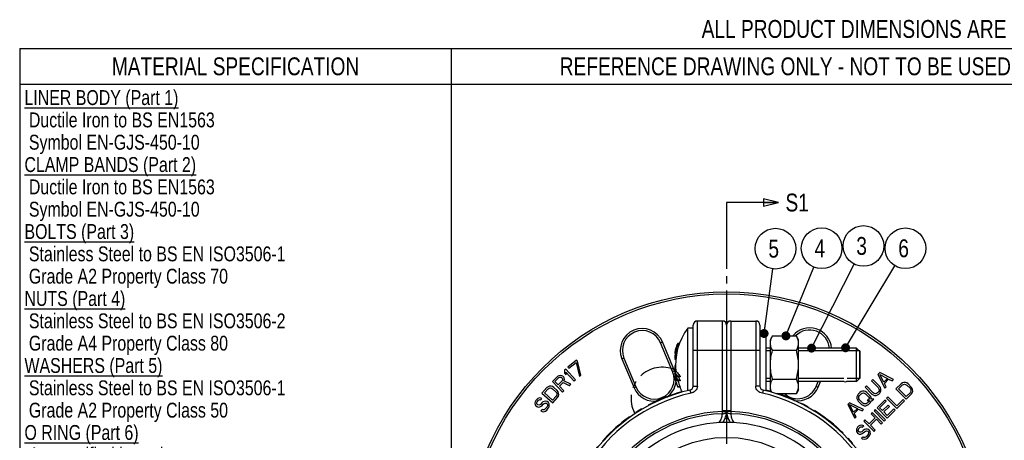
# Model space of a CAD drawing. Header units: millimetres. Extents: x 17 to 597, y 16 to 406.
# Tile 31 of 43: x 17 to 348, y 264 to 406. Entities that reach past the tile are written whole.
import ezdxf

# ---------------------------------------------------------------- set-up
doc = ezdxf.new("R2010")
doc.units = ezdxf.units.MM
doc.header["$LTSCALE"] = 32.67
doc.linetypes.add('CENTER', pattern=[0.6, 0.375, -0.075, 0.075, -0.075])
doc.layers.get('0').update_dxf_attribs({"linetype": 'CONTINUOUS'})
for name, color, linetype in [('02___PRT_ALL_AXES', 7, 'CONTINUOUS'), ('CHAMFERS', 7, 'CONTINUOUS'), ('CURVES', 7, 'CONTINUOUS'), ('DEFAULT_1', 7, 'CENTER'), ('ROUNDS', 7, 'CONTINUOUS')]:
    doc.layers.add(name, color=color, linetype=linetype)
doc.styles.get("Standard").update_dxf_attribs({"font": 'txt', "width": 0.8})
doc.dimstyles.get("Standard").update_dxf_attribs({"dimtxt": 6, "dimasz": 3, "dimexe": 2, "dimexo": 2, "dimtad": 1, "dimzin": 0, "dimdsep": 46, "dimtxsty": 'Standard', "dimblk": 'CLOSED', "dimblk1": 'CLOSED', "dimblk2": 'CLOSED', "dimcen": 0.09, "dimazin": 0, "dimtol": 1, "dimtp": 0.025, "dimtm": 0.025, "dimtfac": 1, "dimtofl": 0, "dimtmove": 0, "dimatfit": 3, "dimldrblk": 'CLOSED', "dimfxl": 1, "dimtolj": 1, "dimtzin": 0, "dimarcsym": 0})

# ---------------------------------------------------------------- blocks, each defined once
blk = doc.blocks.new('_CLOSED')
at = {"color": 0, "linetype": 'ByBlock'}
for p, q in [((0, 0), (-1, 0.25)), ((-1, 0.25), (-1, -0.25)), ((-1, -0.25), (0, 0)), ((-1, 0), (0, 0))]:
    blk.add_line(p, q, dxfattribs=at)
blk = doc.blocks.new('XSEC_CLOSED')
at = {"color": 0, "linetype": 'ByBlock'}
for p, q in [((0, 0), (-1, 0.25)), ((-1, 0.25), (-1, -0.25)), ((-1, -0.25), (0, 0)), ((-1, 0), (0, 0))]:
    blk.add_line(p, q, dxfattribs=at)
blk = doc.blocks.new('*T19')
at = {"color": 2, "linetype": 'Continuous'}
for p, q in [((0, 0), (145, 0)), ((0, 0), (0, -199)), ((145, 0), (145, -199)), ((0, -12), (145, -12)), ((0, -162), (145, -162)), ((0, -174), (145, -174)), ((0, -199), (145, -199))]:
    blk.add_line(p, q, dxfattribs=at)
at = {"color": 2, "linetype": 'Continuous', "line_spacing_factor": 0.9}
for s, insert, char_height, width, attachment_point in [('MATERIAL SPECIFICATION', (72.5, -3), 6, 211.2, 2), ('\\LLINER BODY (Part 1)\\P\\l Ductile Iron to BS EN1563\\P Symbol EN-GJS-450-10\\P\\LCLAMP BANDS (Part 2)\\P\\l Ductile Iron to BS EN1563\\P Symbol EN-GJS-450-10\\P\\LBOLTS (Part 3)\\P\\l Stainless Steel to BS EN ISO3506-1\\P Grade A2 Property Class 70\\P\\LNUTS (Part 4)\\P\\l Stainless Steel to BS EN ISO3506-2\\P Grade A4 Property Class 80\\P\\LWASHERS (Part 5)\\P\\l Stainless Steel to BS EN ISO3506-1\\P Grade A2 Property Class 50\\P\\LO RING (Part 6)\\P\\l As specified by order\\P ', (1.6, -14), 5, 280, 1), ('NOTES', (72.5, -165), 6, 48, 2), ('Bolt Torque = 200-210Nm', (1.6, -176), 5, 184, 1)]:
    blk.add_mtext(s, dxfattribs=dict(at, insert=insert, char_height=char_height, width=width, attachment_point=attachment_point))
blk = doc.blocks.new('*T22')
at = {"color": 2, "linetype": 'Continuous'}
for p, q in [((0, 0), (320, 0)), ((0, 0), (0, -12)), ((320, 0), (320, -12)), ((0, -12), (320, -12))]:
    blk.add_line(p, q, dxfattribs=at)
at = {"color": 2, "linetype": 'Continuous', "insert": (160, -3), "char_height": 6, "width": 614.4, "attachment_point": 2, "line_spacing_factor": 0.9}
blk.add_mtext('REFERENCE DRAWING ONLY - NOT TO BE USED FOR INSPECTION PURPOSES.', dxfattribs=at)
blk = doc.blocks.new('BALLOON_BL5', base_point=(271.11, 328.65))
at = {"color": 2, "linetype": 'Continuous'}
blk.add_circle((271.11, 328.65), 6.84, dxfattribs=at)
at = {"color": 2, "linetype": 'Continuous', "insert": (268.71, 331.65), "char_height": 6, "width": 4.8, "attachment_point": 1, "line_spacing_factor": 0.9}
blk.add_mtext('5', dxfattribs=at)
blk = doc.blocks.new('BALLOON_BL6', base_point=(286.59, 328.78))
at = {"color": 2, "linetype": 'Continuous'}
blk.add_circle((286.59, 328.78), 6.84, dxfattribs=at)
at = {"color": 2, "linetype": 'Continuous', "insert": (284.19, 331.78), "char_height": 6, "width": 4.8, "attachment_point": 1, "line_spacing_factor": 0.9}
blk.add_mtext('4', dxfattribs=at)
blk = doc.blocks.new('BALLOON_BL7', base_point=(300.64, 329.56))
at = {"color": 2, "linetype": 'Continuous'}
blk.add_circle((300.64, 329.56), 6.84, dxfattribs=at)
at = {"color": 2, "linetype": 'Continuous', "insert": (298.24, 332.56), "char_height": 6, "width": 4.8, "attachment_point": 1, "line_spacing_factor": 0.9}
blk.add_mtext('3', dxfattribs=at)
blk = doc.blocks.new('BALLOON_BL8', base_point=(314.75, 328.77))
at = {"color": 2, "linetype": 'Continuous'}
blk.add_circle((314.75, 328.77), 6.84, dxfattribs=at)
at = {"color": 2, "linetype": 'Continuous', "insert": (312.35, 331.77), "char_height": 6, "width": 4.8, "attachment_point": 1, "line_spacing_factor": 0.9}
blk.add_mtext('6', dxfattribs=at)

msp = doc.modelspace()

# ---------------------------------------------------------------- linework, layer by layer
at = {"color": 2, "linetype": 'Continuous'}
for p, q in [((17.193458, 395.911944), (17.193458, 15.911944)), ((17.193458, 395.911944), (581.193458, 395.911944)), ((162.193458, 395.911944), (162.193458, 15.911944)), ((269.362275, 294.289703), (267.962275, 294.289703)), ((294.002275, 294.289703), (278.847275, 294.289703)), ((299.462275, 294.289703), (295.122275, 294.289703)), ((269.362275, 285.000003), (267.962275, 285.000003)), ((294.002275, 285.000003), (278.847275, 285.000003)), ((299.462275, 285.000003), (295.122275, 285.000003))]:
    msp.add_line(p, q, dxfattribs=at)
at = {"color": 7, "linetype": 'Continuous'}
for p, q in [((241.624784, 280.912458), (241.624784, 301.964853)), ((243.462275, 301.964853), (241.624784, 301.964853)), ((267.962275, 300.144853), (265.862275, 300.144853)), ((267.962275, 280.844334), (267.962275, 300.144853)), ((270.112532, 299.344337), (269.362275, 298.044853)), ((269.362275, 281.244853), (269.362275, 298.044853)), ((270.112532, 299.344337), (278.097017, 299.344337)), ((278.847275, 298.044853), (278.097017, 299.344337)), ((278.847275, 281.244853), (278.847275, 298.044853)), ((238.163276, 294.60816), (237.441122, 294.60816)), ((238.223933, 294.834262), (237.499645, 294.834262)), ((238.329558, 295.196082), (237.601523, 295.196082)), ((238.485688, 295.80682), (237.798808, 295.80682)), ((238.563757, 296.123597), (237.916296, 296.123597)), ((238.638125, 296.304654), (237.989545, 296.304654)), ((238.73457, 296.531048), (238.090325, 296.531048)), ((238.792512, 296.667061), (238.166918, 296.667061)), ((238.831265, 296.75803), (238.245575, 296.75803)), ((270.112532, 294.494595), (278.097017, 294.494595)), ((278.799514, 297.507519), (278.799051, 297.513231)), ((278.799966, 297.507537), (278.799051, 297.513231)), ((237.917509, 293.501349), (237.238776, 293.501349)), ((237.709935, 292.093595), (237.239423, 292.093595)), ((237.687748, 291.818728), (237.239423, 291.818728)), ((237.97218, 293.704342), (237.256671, 293.704342)), ((237.90093, 293.434076), (237.256671, 293.434076)), ((237.731707, 292.363322), (237.258687, 292.363322)), ((237.672541, 291.630341), (237.258687, 291.630341)), ((238.027825, 294.020532), (237.310394, 294.020532)), ((237.760044, 292.714389), (237.31386, 292.714389)), ((237.663901, 291.523296), (237.31386, 291.523296)), ((238.08538, 294.291677), (237.365949, 294.291677)), ((237.787503, 292.973833), (237.370293, 292.973833)), ((237.662656, 291.507873), (237.370293, 291.507873)), ((237.860199, 293.268807), (237.464487, 293.268807)), ((237.890269, 293.390818), (237.521482, 293.390818)), ((299.462275, 294.289703), (299.462275, 285.000003)), ((237.528604, 289.442551), (237.2621, 289.442551)), ((237.949666, 287.28171), (237.234932, 287.28171)), ((237.603121, 285.767847), (237.252262, 285.767847)), ((237.549487, 285.917476), (237.252883, 285.917476)), ((237.681544, 287.547836), (237.2621, 287.547836)), ((237.288155, 285.299494), (237.284439, 285.320638)), ((237.626835, 285.70169), (237.288155, 285.70169)), ((237.386126, 285.255104), (237.329629, 285.255104)), ((237.689708, 287.446688), (237.341494, 287.446688)), ((237.430336, 285.112335), (237.348584, 285.112335)), ((237.705091, 285.49625), (237.360769, 285.49625)), ((237.489084, 284.918207), (237.386126, 284.918207)), ((237.432908, 285.261943), (237.435359, 285.254246)), ((237.432945, 285.26195), (237.435359, 285.254246)), ((237.801463, 285.254246), (237.435359, 285.254246)), ((238.054532, 284.672719), (237.442807, 284.672719)), ((237.49381, 286.081528), (237.4482, 286.081528)), ((237.990778, 284.81463), (237.520442, 284.81463)), ((237.9415, 284.924319), (237.532143, 284.924319)), ((239.029552, 285.59157), (238.275693, 285.59157)), ((239.043869, 285.839165), (238.289462, 285.839165)), ((270.112532, 284.795111), (278.097017, 284.795111)), ((238.197855, 284.37587), (237.520442, 284.37587)), ((239.025905, 282.216978), (238.272184, 282.216978)), ((239.029552, 284.436126), (238.275693, 284.436126)), ((239.038534, 282.107288), (238.284331, 282.107288)), ((239.043869, 284.188531), (238.289462, 284.188531)), ((269.876367, 280.354418), (269.362275, 281.244853)), ((278.847275, 281.244853), (278.097017, 279.945368)), ((271.206406, 279.945368), (278.097017, 279.945368))]:
    msp.add_line(p, q, dxfattribs=at)
for centre, radius, start, end in [((258.022275, 289.644853), 20.51, 143.08119951, 186.63020267), ((274.841178, 296.872144), 4.009457, 9.20073745, 12.70538018), ((257.919971, 289.576737), 21.087875, 166.19647573, 167.08029383), ((257.373554, 289.569557), 20.55941, 165.16284038, 165.81371761), ((256.579786, 289.657135), 19.770038, 163.72972287, 164.81910972), ((254.851698, 289.961035), 18.027043, 161.07812179, 163.11811337), ((252.66721, 290.472513), 15.796336, 159.03813376, 160.26363688), ((251.092652, 290.898235), 14.174652, 157.57866789, 158.3681544), ((249.110671, 291.489728), 12.118702, 155.4180041, 156.58965151), ((243.990518, 293.298026), 6.727906, 149.95001442, 151.27938056), ((240.395864, 294.819261), 2.895266, 137.96118074, 140.34121757), ((275.107093, 296.914519), 3.740185, 0.07579092, 9.12293544), ((294.562275, 294.789853), 0.56, 52.3498973, 127.6501027), ((244.846709, 292.932953), 7.629136, 174.19685714, 175.72731451), ((238.134683, 293.703648), 0.918463, 192.72414613, 197.06776566), ((251.823637, 291.956161), 14.584861, 179.46009145, 180.53990855), ((256.075806, 290.88386), 18.87519, 175.50447076, 176.32532076), ((246.481975, 292.668663), 9.28155, 185.2540856, 186.42309369), ((254.006798, 291.021009), 16.963698, 169.81540533, 170.89867425), ((257.790576, 289.316451), 20.756731, 170.57810776, 171.55907997), ((239.640886, 292.790423), 2.649653, 205.96513652, 208.56946212), ((257.166789, 290.0934), 20.241017, 168.02913056, 168.81260706), ((255.563319, 288.88069), 18.647789, 167.32047877, 168.13627541), ((238.225902, 294.749556), 3.352696, 254.21474896, 255.21454712), ((249.80638, 289.16514), 13.006245, 161.60808393, 162.97219597), ((244.496711, 290.058201), 7.730469, 154.46251853, 155.46063399), ((240.26597, 291.133204), 3.553736, 139.65002244, 140.55931026), ((256.501913, 288.495193), 19.263122, 177.18106583, 182.81893417), ((250.519382, 287.116647), 13.285476, 179.28811914, 180.71188111), ((239.841592, 285.709517), 2.607686, 179.19661065, 180.80338935), ((244.771964, 286.438555), 7.576582, 185.79954525, 187.0251307), ((241.376674, 289.340547), 4.625239, 206.43170678, 209.94580438), ((249.850702, 290.224092), 13.033303, 194.54191358, 195.08857521), ((239.048583, 286.699603), 2.023595, 207.41588341, 209.54708646), ((251.83666, 287.867114), 14.773343, 189.1734059, 189.92562377), ((245.920657, 286.412731), 8.681912, 183.27018252, 183.98218524), ((245.929346, 286.413326), 8.690621, 183.98212147, 184.25948709), ((239.665271, 289.352418), 3.005286, 216.90350394, 219.35518502), ((254.114664, 290.467821), 17.233995, 192.33278309, 194.74479067), ((244.516824, 288.141137), 7.629192, 198.64791441, 200.28438028), ((256.854696, 289.156054), 19.942983, 191.15006303, 191.35277362), ((256.857705, 289.156659), 19.946053, 191.35277612, 191.65999609), ((256.862705, 289.157695), 19.951159, 191.66000738, 192.18154894), ((239.924989, 285.291666), 2.595617, 179.19285247, 180.80714753), ((237.496821, 284.472131), 0.872272, 99.78453341, 101.05049484), ((246.169255, 286.356106), 8.907928, 187.09980219, 187.5655713), ((246.185538, 286.35827), 8.924355, 187.56557567, 188.02531188), ((241.074843, 286.937853), 4.05767, 203.31761375, 204.62247631), ((254.336098, 288.296792), 17.283414, 190.61736782, 190.94499985), ((249.999232, 289.259209), 13.186759, 196.58030307, 197.64552877), ((258.006866, 289.668308), 21.17887, 192.87869205, 193.75478694), ((254.346134, 288.298733), 17.293636, 190.94500099, 191.27265147), ((241.651315, 289.495873), 4.940752, 209.91674553, 211.50708947), ((248.051582, 288.659119), 11.197884, 197.73929685, 198.6676866), ((257.924276, 289.531018), 21.04979, 192.65841383, 193.34419655), ((253.583118, 289.812087), 16.778677, 195.76216704, 196.34488201), ((257.070248, 289.621863), 20.258848, 194.25703412, 195.32908496), ((241.769024, 289.567571), 5.078577, 211.50272216, 212.11442417), ((253.037204, 289.58448), 16.233342, 196.12873492, 197.08741901), ((257.332304, 289.715812), 20.518891, 194.22782018, 195.08460909), ((246.016015, 285.728533), 8.575083, 177.64073982, 178.73733575), ((253.614387, 289.82126), 16.811264, 196.34489144, 196.93515828), ((240.122781, 284.592495), 2.611803, 172.70095696, 175.12108186), ((250.911385, 285.01305), 12.648929, 176.25528497, 177.37856581), ((250.99322, 290.727033), 13.516836, 202.33126321, 207.73693261), ((251.184165, 285.012985), 12.168376, 176.10687048, 177.27465925), ((255.622142, 289.473711), 18.805838, 195.72839775, 196.05883659), ((255.761718, 289.407138), 18.940614, 195.74908335, 202.66902366), ((255.724201, 289.504304), 18.912377, 196.06237435, 202.66363823), ((240.781412, 282.439326), 2.51906, 185.06387472, 187.57420926), ((250.911385, 285.014646), 12.648929, 182.62143419, 183.74471503), ((255.829179, 289.511815), 18.318424, 196.88267061, 203.46720028), ((258.022275, 289.644853), 20.51, 201.63118136, 206.71924665), ((241.44187, 282.439566), 2.426197, 185.26391969, 187.87163241), ((251.184165, 285.014711), 12.168376, 182.72534075, 183.89312952), ((294.562275, 284.499853), 0.56, 232.3498973, 307.6501027), ((254.662275, 226.644853), 45.5, 89.56964631, 90.42208059)]:
    msp.add_arc(centre, radius, start, end, dxfattribs=at)
at = {"color": 9, "linetype": 'Continuous'}
msp.add_arc((254.662275, 226.644853), 44.8, 89.21529818, 90.78470454, dxfattribs=at)
at = {"color": 7, "linetype": 'Continuous'}
for points, knots in [([(269.362275, 296.919466), (269.362275, 297.12513), (269.39812, 297.541283), (269.607783, 298.372866), (269.89277, 298.963698), (270.112532, 299.344337)], [0, 0, 0, 0, 0.2405805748, 0.4858554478, 1, 1, 1, 1]), ([(278.752459, 297.753975), (278.721889, 297.889795), (278.567371, 298.444249), (278.314773, 298.967173), (278.097017, 299.344337)], [0, 0, 0, 0, 0.2422323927, 1, 1, 1, 1]), ([(270.112532, 294.494595), (269.89277, 294.875234), (269.607783, 295.466067), (269.39812, 296.29765), (269.362275, 296.713802), (269.362275, 296.919466)], [0, 0, 0, 0, 0.5141446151, 0.7594194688, 1, 1, 1, 1]), ([(269.362275, 289.644853), (269.362275, 290.464677), (269.50549, 292.106947), (269.885068, 293.706635), (270.112532, 294.494595)], [0, 0, 0, 0, 0.4999052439, 1, 1, 1, 1]), ([(278.097017, 294.494595), (278.129693, 294.551191), (278.255973, 294.775761), (278.371293, 295.006625), (278.448922, 295.182554)], [0, 0, 0, 0, 0.2536478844, 1, 1, 1, 1]), ([(278.847275, 289.644853), (278.847275, 290.464677), (278.704059, 292.106947), (278.324481, 293.706635), (278.097017, 294.494595)], [0, 0, 0, 0, 0.4999052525, 1, 1, 1, 1]), ([(278.448922, 295.182554), (278.571629, 295.460646), (278.772462, 296.027062), (278.847275, 296.626121), (278.847275, 296.919466)], [0, 0, 0, 0, 0.5088864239, 1, 1, 1, 1]), ([(270.112532, 284.795111), (269.885068, 285.583071), (269.50549, 287.182758), (269.362275, 288.825029), (269.362275, 289.644853)], [0, 0, 0, 0, 0.5000947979, 1, 1, 1, 1]), ([(278.097017, 284.795111), (278.324482, 285.583071), (278.704059, 287.182758), (278.847275, 288.825029), (278.847275, 289.644853)], [0, 0, 0, 0, 0.5000947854, 1, 1, 1, 1]), ([(238.289462, 284.188531), (238.180642, 284.401718), (237.771928, 285.254513), (237.450563, 286.149501), (237.266729, 286.831367)], [0, 0, 0, 0, 0.2531331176, 1, 1, 1, 1]), ([(238.275693, 285.59157), (238.178733, 285.691583), (237.823913, 286.078684), (237.514461, 286.509557), (237.329372, 286.848205)], [0, 0, 0, 0, 0.265215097, 1, 1, 1, 1]), ([(237.329372, 286.848205), (237.38799, 286.642341), (237.645001, 285.816831), (237.982482, 285.016665), (238.275693, 284.436126)], [0, 0, 0, 0, 0.2476161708, 1, 1, 1, 1]), ([(237.46753, 286.867739), (237.523186, 286.779063), (237.768163, 286.414106), (238.055498, 286.078463), (238.289462, 285.839165)], [0, 0, 0, 0, 0.2382879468, 1, 1, 1, 1]), ([(237.949666, 287.28171), (238.014358, 287.155981), (238.317112, 286.63132), (238.713351, 286.164294), (239.043869, 285.839165)], [0, 0, 0, 0, 0.2337041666, 1, 1, 1, 1]), ([(269.362275, 282.370239), (269.362275, 282.575903), (269.39812, 282.992056), (269.607783, 283.823639), (269.89277, 284.414471), (270.112532, 284.795111)], [0, 0, 0, 0, 0.2405805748, 0.4858554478, 1, 1, 1, 1]), ([(278.847275, 282.370239), (278.847275, 282.575903), (278.81143, 282.992056), (278.601766, 283.823639), (278.316779, 284.414471), (278.097017, 284.795111)], [0, 0, 0, 0, 0.2405805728, 0.4858554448, 1, 1, 1, 1]), ([(269.896992, 280.34432), (269.735714, 280.665807), (269.466629, 281.320874), (269.362275, 282.026603), (269.362275, 282.370239)], [0, 0, 0, 0, 0.5114005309, 1, 1, 1, 1]), ([(278.097017, 279.945368), (278.316779, 280.326008), (278.601766, 280.91684), (278.81143, 281.748423), (278.847275, 282.164576), (278.847275, 282.370239)], [0, 0, 0, 0, 0.5141446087, 0.7594194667, 1, 1, 1, 1])]:
    msp.add_open_spline(points, degree=3, knots=knots, dxfattribs=at)
msp.add_open_spline([(237.234163, 285.74608), (237.239831, 285.753624), (237.245905, 285.760874), (237.252262, 285.767847)], degree=3, dxfattribs=at)
at = {"layer": '02___PRT_ALL_AXES', "color": 7, "linetype": 'Continuous'}
for radius in [43.75, 38.602941]:
    msp.add_circle((254.662275, 226.644853), radius, dxfattribs=at)
at = {"layer": 'CHAMFERS', "color": 7, "linetype": 'Continuous'}
for p, q in [((269.362275, 295.231553), (267.962275, 295.231553)), ((294.221166, 295.231553), (278.847275, 295.231553)), ((298.345425, 295.231553), (294.903384, 295.231553)), ((298.345425, 284.058153), (298.345425, 295.231553)), ((298.345425, 295.231553), (299.462275, 294.114703)), ((299.462275, 285.175003), (299.462275, 294.114703)), ((298.345425, 284.058153), (299.462275, 285.175003)), ((269.362275, 284.058153), (267.962275, 284.058153)), ((294.221166, 284.058153), (278.847275, 284.058153)), ((298.345425, 284.058153), (294.903384, 284.058153))]:
    msp.add_line(p, q, dxfattribs=at)
at = {"layer": 'CURVES', "color": 9, "linetype": 'Continuous'}
for p, q in [((232.478679, 297.034426), (233.124543, 297.304352)), ((237.173435, 287.616397), (233.124543, 297.304352)), ((220.161374, 291.886647), (219.515511, 291.616721)), ((219.515511, 291.616721), (223.564403, 281.928766)), ((236.527572, 287.346471), (237.173435, 287.616397)), ((224.210267, 282.198693), (223.564403, 281.928766)), ((284.761629, 282.39055), (285.40919, 282.124722)), ((285.40919, 282.124722), (286.202876, 284.058153))]:
    msp.add_line(p, q, dxfattribs=at)
at = {"layer": 'CURVES', "color": 7, "linetype": 'Continuous'}
for p, q in [((236.527572, 287.346471), (232.478679, 297.034426)), ((204.226955, 291.199209), (201.382492, 288.872268)), ((204.557018, 290.795739), (204.226955, 291.199209)), ((220.161374, 291.886647), (224.210267, 282.198693)), ((200.620082, 288.186924), (200.16288, 287.779343)), ((200.16288, 287.779343), (200.191306, 286.827011)), ((203.88073, 284.529305), (200.620082, 288.186924)), ((201.382492, 288.872268), (201.712555, 288.468798)), ((201.712555, 288.468798), (204.082941, 290.407916)), ((204.082941, 290.407916), (205.275209, 285.726023)), ((205.749286, 286.113847), (204.557018, 290.795739)), ((197.907031, 285.693247), (196.151275, 283.984498)), ((196.953778, 284.03812), (198.343751, 285.390879)), ((198.345526, 285.974523), (197.907031, 285.693247)), ((198.343751, 285.390879), (198.635933, 285.52976)), ((198.85629, 286.035176), (198.345526, 285.974523)), ((198.635933, 285.52976), (198.927671, 285.52273)), ((199.36661, 285.949917), (198.85629, 286.035176)), ((198.927671, 285.52273), (199.218966, 285.369789)), ((199.218966, 285.369789), (199.437104, 285.145649)), ((199.657905, 285.796976), (199.36661, 285.949917)), ((199.581198, 284.558491), (199.434441, 284.270184)), ((199.437104, 285.145649), (199.582086, 284.850313)), ((199.582086, 284.850313), (199.581198, 284.558491)), ((199.948756, 285.498124), (199.657905, 285.796976)), ((200.093738, 285.202787), (199.948756, 285.498124)), ((200.017919, 284.256124), (200.165119, 284.690341)), ((200.165119, 284.690341), (200.093738, 285.202787)), ((200.191306, 286.827011), (200.74631, 286.204437)), ((200.74631, 286.204437), (200.717884, 287.15677)), ((200.717884, 287.15677), (203.423527, 284.121724)), ((203.423527, 284.121724), (203.88073, 284.529305)), ((205.275209, 285.726023), (205.749286, 286.113847)), ((303.788518, 284.680642), (303.355415, 284.247539)), ((306.073827, 282.395333), (303.788518, 284.680642)), ((306.098401, 286.990524), (305.52093, 286.413054)), ((305.52093, 286.413054), (307.830812, 281.79329)), ((310.718165, 284.680642), (306.098401, 286.990524)), ((307.44532, 283.766825), (306.104544, 286.40691)), ((306.104544, 286.40691), (308.744628, 285.066134)), ((308.744628, 285.066134), (307.44532, 283.766825)), ((307.668015, 283.399763), (309.111691, 284.84344)), ((309.111691, 284.84344), (310.285062, 284.247539)), ((310.285062, 284.247539), (310.718165, 284.680642)), ((194.271633, 281.968872), (192.625689, 280.154108)), ((193.500519, 280.187558), (194.734977, 281.548631)), ((194.691762, 282.276908), (194.271633, 281.968872)), ((195.120534, 282.439288), (194.691762, 282.276908)), ((194.734977, 281.548631), (195.086525, 281.781052)), ((195.086525, 281.781052), (195.446716, 281.867817)), ((195.703754, 282.461588), (195.120534, 282.439288)), ((195.446716, 281.867817), (195.81555, 281.808926)), ((196.149812, 282.332658), (195.703754, 282.461588)), ((195.81555, 281.808926), (196.193027, 281.604381)), ((196.604513, 282.058072), (196.149812, 282.332658)), ((196.151275, 283.984498), (199.568773, 280.472987)), ((196.193027, 281.604381), (197.351387, 280.553778)), ((197.762873, 281.007469), (196.604513, 282.058072)), ((198.044468, 282.917425), (196.953778, 284.03812)), ((199.434441, 284.270184), (198.044468, 282.917425)), ((198.480745, 282.469147), (199.724405, 283.679511)), ((200.007711, 280.900174), (198.480745, 282.469147)), ((199.724405, 283.679511), (201.836623, 282.68012)), ((202.348719, 283.178506), (200.017919, 284.256124)), ((201.836623, 282.68012), (202.348719, 283.178506)), ((284.761629, 282.39055), (285.44619, 284.058153)), ((301.623004, 282.515127), (301.189901, 282.082024)), ((301.189901, 282.082024), (303.47521, 279.796716)), ((303.908313, 280.229818), (301.623004, 282.515127)), ((303.355415, 284.247539), (305.640724, 281.96223)), ((305.640724, 281.96223), (305.863419, 281.595168)), ((305.863419, 281.595168), (305.94021, 281.229641)), ((305.94021, 281.229641), (305.871098, 280.86565)), ((306.370242, 281.954551), (306.073827, 282.395333)), ((306.520753, 281.515305), (306.370242, 281.954551)), ((306.526896, 280.931691), (306.520753, 281.515305)), ((308.263915, 282.226392), (307.668015, 283.399763)), ((307.830812, 281.79329), (308.263915, 282.226392)), ((313.285846, 283.288525), (311.553435, 281.556114)), ((311.553435, 281.556114), (315.018258, 278.091291)), ((312.428855, 281.546899), (313.728164, 282.846208)), ((315.009043, 278.966711), (312.428855, 281.546899)), ((313.720484, 283.575724), (313.285846, 283.288525)), ((314.15666, 283.717021), (313.720484, 283.575724)), ((313.728164, 282.846208), (314.09062, 283.061224)), ((314.09062, 283.061224), (314.45461, 283.130336)), ((314.740274, 283.710878), (314.15666, 283.717021)), ((314.45461, 283.130336), (314.820137, 283.053544)), ((315.17952, 283.560367), (314.740274, 283.710878)), ((314.820137, 283.053544), (315.187199, 282.83085)), ((315.620302, 283.263953), (315.17952, 283.560367)), ((315.187199, 282.83085), (316.292994, 281.725055)), ((316.726097, 282.158158), (315.620302, 283.263953)), ((316.292994, 281.725055), (316.515688, 281.357992)), ((316.515688, 281.357992), (316.59248, 280.992466)), ((317.022511, 281.717376), (316.726097, 282.158158)), ((317.173022, 281.27813), (317.022511, 281.717376)), ((317.179165, 280.694515), (317.173022, 281.27813)), ((190.882224, 278.023644), (190.563263, 277.625161)), ((191.282577, 278.356978), (190.882224, 278.023644)), ((191.781923, 278.480317), (191.282577, 278.356978)), ((191.43437, 277.712444), (191.707139, 277.886385)), ((191.707139, 277.886385), (191.997508, 277.91548)), ((192.298869, 278.458809), (191.781923, 278.480317)), ((191.997508, 277.91548), (192.224085, 277.864877)), ((192.224085, 277.864877), (192.606838, 278.343058)), ((192.606838, 278.343058), (192.298869, 278.458809)), ((192.625689, 280.154108), (196.255217, 276.86222)), ((196.203359, 277.736152), (193.500519, 280.187558)), ((197.437817, 279.097225), (196.203359, 277.736152)), ((196.255217, 276.86222), (197.901161, 278.676984)), ((197.351387, 280.553778), (197.591702, 280.198003)), ((197.634917, 279.469726), (197.437817, 279.097225)), ((197.591702, 280.198003), (197.686212, 279.836652)), ((197.686212, 279.836652), (197.634917, 279.469726)), ((198.080412, 280.581653), (197.762873, 281.007469)), ((197.901161, 278.676984), (198.166842, 279.1251)), ((198.252146, 280.150262), (198.080412, 280.581653)), ((198.166842, 279.1251), (198.286718, 279.567641)), ((198.286718, 279.567641), (198.252146, 280.150262)), ((199.568773, 280.472987), (200.007711, 280.900174)), ((298.592819, 279.337503), (298.451523, 278.901329)), ((298.451523, 278.901329), (298.457667, 278.317715)), ((298.457667, 278.317715), (298.608178, 277.878469)), ((298.880019, 279.772142), (298.592819, 279.337503)), ((298.608178, 277.878469), (298.904592, 277.437687)), ((299.457489, 280.349613), (298.880019, 279.772142)), ((299.038209, 278.603379), (299.107321, 278.96737)), ((299.115, 278.237852), (299.038209, 278.603379)), ((299.107321, 278.96737), (299.322337, 279.329825)), ((299.337695, 277.87079), (299.115, 278.237852)), ((299.322337, 279.329825), (299.899807, 279.907295)), ((300.44349, 276.764995), (299.337695, 277.87079)), ((299.892128, 280.636812), (299.457489, 280.349613)), ((300.328303, 280.778108), (299.892128, 280.636812)), ((299.899807, 279.907295), (300.262262, 280.122311)), ((300.262262, 280.122311), (300.626253, 280.191423)), ((300.911917, 280.771965), (300.328303, 280.778108)), ((300.626253, 280.191423), (300.99178, 280.114631)), ((301.351163, 280.621454), (300.911917, 280.771965)), ((300.99178, 280.114631), (301.358842, 279.891937)), ((301.791945, 280.32504), (301.351163, 280.621454)), ((301.358842, 279.891937), (302.464637, 278.786142)), ((302.89774, 279.219245), (301.791945, 280.32504)), ((302.326412, 278.058161), (301.893309, 277.625058)), ((302.764123, 278.053553), (302.326412, 278.058161)), ((302.464637, 278.786142), (302.687331, 278.41908)), ((302.687331, 278.41908), (302.764123, 278.053553)), ((303.194154, 278.778463), (302.89774, 279.219245)), ((303.344665, 278.339217), (303.194154, 278.778463)), ((303.347736, 278.04741), (303.344665, 278.339217)), ((304.077254, 278.039731), (303.347736, 278.04741)), ((303.47521, 279.796716), (303.915992, 279.500301)), ((303.644151, 277.606628), (304.077254, 278.039731)), ((304.275375, 280.007123), (303.908313, 280.229818)), ((303.915992, 279.500301), (304.355238, 279.34979)), ((304.640902, 279.930332), (304.275375, 280.007123)), ((304.355238, 279.34979), (304.938852, 279.343647)), ((305.004892, 279.999445), (304.640902, 279.930332)), ((304.938852, 279.343647), (305.375027, 279.484943)), ((305.367347, 280.21446), (305.004892, 279.999445)), ((305.656083, 280.503196), (305.367347, 280.21446)), ((305.375027, 279.484943), (305.809665, 279.772142)), ((305.871098, 280.86565), (305.656083, 280.503196)), ((305.809665, 279.772142), (306.098401, 280.060878)), ((306.098401, 280.060878), (306.3856, 280.495516)), ((306.3856, 280.495516), (306.526896, 280.931691)), ((308.810449, 278.813128), (308.377346, 278.380026)), ((308.377346, 278.380026), (311.84217, 274.915202)), ((311.832955, 275.790623), (308.810449, 278.813128)), ((313.998469, 277.956138), (311.832955, 275.790623)), ((314.440787, 277.51382), (313.998469, 277.956138)), ((316.308352, 280.26602), (315.009043, 278.966711)), ((315.018258, 278.091291), (316.75067, 279.823702)), ((316.523368, 280.628476), (316.308352, 280.26602)), ((316.59248, 280.992466), (316.523368, 280.628476)), ((316.75067, 279.823702), (317.037868, 280.25834)), ((317.037868, 280.25834), (317.179165, 280.694515)), ((190.389486, 277.241224), (190.297103, 276.792139)), ((190.297103, 276.792139), (190.367503, 276.212754)), ((190.367503, 276.212754), (190.629281, 275.87246)), ((190.563263, 277.625161), (190.389486, 277.241224)), ((190.629281, 275.87246), (190.95485, 275.611862)), ((190.913041, 276.560635), (190.941633, 276.930025)), ((191.093426, 276.28549), (190.913041, 276.560635)), ((190.941633, 276.930025), (191.051617, 277.234264)), ((190.95485, 275.611862), (191.344212, 275.430961)), ((191.051617, 277.234264), (191.43437, 277.712444)), ((191.256211, 276.155191), (191.093426, 276.28549)), ((191.56418, 276.03944), (191.256211, 276.155191)), ((191.344212, 275.430961), (191.92495, 275.48915)), ((191.918342, 276.148231), (191.56418, 276.03944)), ((192.191111, 276.322172), (191.918342, 276.148231)), ((191.92495, 275.48915), (192.342904, 275.677638)), ((192.573864, 276.800352), (192.191111, 276.322172)), ((192.692682, 274.613112), (192.309929, 274.134932)), ((192.342904, 275.677638), (192.679465, 275.931275)), ((192.974217, 277.133686), (192.573864, 276.800352)), ((192.679465, 275.931275), (193.062218, 276.409455)), ((193.000651, 274.497361), (192.692682, 274.613112)), ((193.39217, 277.322174), (192.974217, 277.133686)), ((193.436205, 274.541002), (193.000651, 274.497361)), ((193.062218, 276.409455), (193.398779, 276.663093)), ((193.972908, 277.380363), (193.39217, 277.322174)), ((193.398779, 276.663093), (193.75294, 276.771884)), ((193.772766, 274.79464), (193.436205, 274.541002)), ((193.75294, 276.771884), (194.124702, 276.735829)), ((194.283104, 275.432213), (193.772766, 274.79464)), ((194.426062, 277.279158), (193.972908, 277.380363)), ((194.124702, 276.735829), (194.368879, 276.54038)), ((194.26112, 274.403743), (194.771458, 275.041317)), ((194.45688, 275.81615), (194.283104, 275.432213)), ((194.368879, 276.54038), (194.485472, 276.185539)), ((194.833024, 276.953411), (194.426062, 277.279158)), ((194.485472, 276.185539), (194.45688, 275.81615)), ((194.771458, 275.041317), (195.009026, 275.50495)), ((195.03101, 276.53342), (194.833024, 276.953411)), ((195.009026, 275.50495), (195.10141, 275.954035)), ((195.10141, 275.954035), (195.03101, 276.53342)), ((295.992666, 276.88479), (295.415196, 276.307319)), ((295.415196, 276.307319), (297.725078, 271.687555)), ((300.61243, 274.574907), (295.992666, 276.88479)), ((295.998809, 276.301176), (298.638894, 274.9604)), ((297.339585, 273.661091), (295.998809, 276.301176)), ((298.638894, 274.9604), (297.339585, 273.661091)), ((297.56228, 273.294029), (299.005957, 274.737705)), ((298.904592, 277.437687), (300.010387, 276.331892)), ((299.005957, 274.737705), (300.179327, 274.141805)), ((300.010387, 276.331892), (300.451169, 276.035478)), ((300.179327, 274.141805), (300.61243, 274.574907)), ((300.810552, 276.542301), (300.44349, 276.764995)), ((300.451169, 276.035478), (300.890415, 275.884967)), ((301.176078, 276.465509), (300.810552, 276.542301)), ((300.890415, 275.884967), (301.474029, 275.878824)), ((301.540069, 276.534621), (301.176078, 276.465509)), ((301.474029, 275.878824), (301.910203, 276.02012)), ((301.902524, 276.749637), (301.540069, 276.534621)), ((301.893309, 277.625058), (302.622827, 277.617379)), ((302.479995, 277.327108), (301.902524, 276.749637)), ((301.910203, 276.02012), (302.344842, 276.307319)), ((302.344842, 276.307319), (302.922313, 276.88479)), ((302.622827, 277.617379), (302.479995, 277.327108)), ((302.922313, 276.88479), (303.209512, 277.319428)), ((303.209512, 277.319428), (303.352344, 277.609699)), ((303.352344, 277.609699), (303.644151, 277.606628)), ((304.623788, 274.626467), (304.190685, 274.193364)), ((308.088611, 271.161644), (304.623788, 274.626467)), ((307.799876, 277.802556), (305.201259, 275.203938)), ((305.201259, 275.203938), (308.666082, 271.739115)), ((306.07668, 275.194723), (308.242194, 277.360238)), ((307.035035, 274.236368), (306.07668, 275.194723)), ((308.911814, 276.113147), (307.035035, 274.236368)), ((307.477353, 273.79405), (309.354132, 275.670829)), ((308.242194, 277.360238), (307.799876, 277.802556)), ((310.822382, 274.78005), (308.656867, 272.614536)), ((309.354132, 275.670829), (308.911814, 276.113147)), ((311.2647, 274.337732), (310.822382, 274.78005)), ((311.84217, 274.915202), (314.440787, 277.51382)), ((192.309929, 274.134932), (192.699291, 273.954031)), ((192.699291, 273.954031), (193.297629, 273.867374)), ((193.297629, 273.867374), (193.860767, 274.070409)), ((193.860767, 274.070409), (194.26112, 274.403743)), ((298.158181, 272.120658), (297.56228, 273.294029)), ((297.725078, 271.687555), (298.158181, 272.120658)), ((304.580785, 271.782118), (302.559638, 269.760971)), ((303.001956, 269.318653), (305.023103, 271.3398)), ((303.613215, 273.615894), (303.180112, 273.182791)), ((303.180112, 273.182791), (304.580785, 271.782118)), ((307.078038, 270.151071), (303.613215, 273.615894)), ((304.190685, 274.193364), (307.655509, 270.728541)), ((305.023103, 271.3398), (306.644935, 269.717968)), ((308.656867, 272.614536), (307.477353, 273.79405)), ((308.666082, 271.739115), (311.2647, 274.337732)), ((298.417516, 268.272756), (298.27622, 267.836581)), ((298.632531, 268.635211), (298.417516, 268.272756)), ((298.993451, 268.99613), (298.632531, 268.635211)), ((298.932017, 267.902622), (299.074849, 268.192893)), ((299.428089, 269.283329), (298.993451, 268.99613)), ((299.074849, 268.192893), (299.507952, 268.625996)), ((299.937983, 269.350905), (299.428089, 269.283329)), ((299.507952, 268.625996), (299.798223, 268.768827)), ((299.798223, 268.768827), (300.09003, 268.765756)), ((300.449413, 269.272578), (299.937983, 269.350905)), ((300.09003, 268.765756), (300.309653, 268.6905)), ((300.309653, 268.6905), (300.742756, 269.123603)), ((300.742756, 269.123603), (300.449413, 269.272578)), ((301.158965, 271.161644), (300.725862, 270.728541)), ((300.725862, 270.728541), (304.190685, 267.263718)), ((301.41084, 268.022416), (300.974666, 267.88112)), ((302.559638, 269.760971), (301.158965, 271.161644)), ((301.994454, 268.016273), (301.41084, 268.022416)), ((302.4337, 267.865762), (301.994454, 268.016273)), ((304.623788, 267.696821), (303.001956, 269.318653)), ((306.644935, 269.717968), (307.078038, 270.151071)), ((307.655509, 270.728541), (308.088611, 271.161644)), ((298.27622, 267.836581), (298.282363, 267.252967)), ((298.282363, 267.252967), (298.505058, 266.885905)), ((298.505058, 266.885905), (298.799937, 266.591026)), ((298.799937, 266.591026), (299.166999, 266.368331)), ((298.862905, 267.538631), (298.932017, 267.902622)), ((299.011881, 267.245288), (298.862905, 267.538631)), ((299.15932, 267.097849), (299.011881, 267.245288)), ((299.452662, 266.948874), (299.15932, 267.097849)), ((299.166999, 266.368331), (299.750613, 266.362188)), ((299.816653, 267.017986), (299.452662, 266.948874)), ((299.750613, 266.362188), (300.186787, 266.503484)), ((300.106924, 267.160818), (299.816653, 267.017986)), ((300.417161, 265.406904), (299.984058, 264.973802)), ((299.984058, 264.973802), (300.351121, 264.751107)), ((300.540027, 267.593921), (300.106924, 267.160818)), ((300.186787, 266.503484), (300.549242, 266.7185)), ((300.351121, 264.751107), (300.93627, 264.59906)), ((300.710504, 265.257929), (300.417161, 265.406904)), ((300.974666, 267.88112), (300.540027, 267.593921)), ((300.549242, 266.7185), (300.982345, 267.151603)), ((301.148214, 265.253322), (300.710504, 265.257929)), ((300.93627, 264.59906), (301.518348, 264.73882)), ((300.982345, 267.151603), (301.3448, 267.366618)), ((301.510669, 265.468338), (301.148214, 265.253322)), ((301.3448, 267.366618), (301.708791, 267.435731)), ((302.08814, 266.045808), (301.510669, 265.468338)), ((301.518348, 264.73882), (301.952987, 265.02602)), ((301.708791, 267.435731), (302.074317, 267.358939)), ((301.952987, 265.02602), (302.530458, 265.60349)), ((302.074317, 267.358939), (302.295476, 267.13778)), ((302.303155, 266.408263), (302.08814, 266.045808)), ((302.295476, 267.13778), (302.372268, 266.772254)), ((302.372268, 266.772254), (302.303155, 266.408263)), ((302.802299, 267.497163), (302.4337, 267.865762)), ((302.530458, 265.60349), (302.817657, 266.038129)), ((302.95281, 267.057917), (302.802299, 267.497163)), ((302.817657, 266.038129), (302.958953, 266.474303)), ((302.958953, 266.474303), (302.95281, 267.057917)), ((304.190685, 267.263718), (304.623788, 267.696821))]:
    msp.add_line(p, q, dxfattribs=at)
at = {"layer": 'CURVES', "color": 2, "linetype": 'CENTER'}
msp.add_line((223.380226, 274.265053), (223.844176, 273.154941), dxfattribs=at)
at = {"layer": 'CURVES', "color": 7, "linetype": 'Continuous'}
msp.add_circle((254.662275, 226.644853), 87.5, dxfattribs=at)
at = {"layer": 'CURVES', "color": 9, "linetype": 'Continuous'}
msp.add_circle((254.662275, 226.644853), 86.8, dxfattribs=at)
for centre, start, end in [((226.320027, 294.460537), 22.68154162, 202.68154162), ((282.574209, 294.638779), 4.61978416, 140.26362055), ((230.368919, 284.772582), 19.92525519, 22.68154162), ((230.368919, 284.772582), 202.68154162, 280.99023113), ((230.368919, 284.772582), 304.42627771, 352.32444028), ((278.58679, 284.925361), 259.57496898, 337.68154162), ((278.58679, 284.925361), 222.57680372, 235.879027)]:
    msp.add_arc(centre, 7.374871, start, end, dxfattribs=at)
at = {"layer": 'CURVES', "color": 7, "linetype": 'Continuous'}
for centre, radius, start, end in [((226.320027, 294.460537), 6.674871, 22.68154162, 202.68154162), ((282.574209, 294.638779), 6.674871, 5.10334525, 135.17257709), ((230.368919, 284.772582), 6.674871, 202.68154162, 22.68154162), ((278.58679, 284.925361), 6.674871, 228.38778754, 337.68154162), ((254.662275, 226.644853), 45.5, 89.56964633, 90)]:
    msp.add_arc(centre, radius, start, end, dxfattribs=at)
at = {"layer": 'CURVES', "color": 2, "linetype": 'CENTER'}
for centre, radius, start, end in [((233.068181, 278.313945), 10.5, 66.53142541, 202.68154162), ((254.662275, 226.644853), 56, 105.54224935, 192.17559627), ((254.662275, 226.644853), 56, 74.35776725, 76.2585806), ((254.662275, 226.644853), 56, 345.54224935, 72.17559627)]:
    msp.add_arc(centre, radius, start, end, dxfattribs=at)
at = {"layer": 'DEFAULT_1', "color": 7, "linetype": 'CENTER'}
msp.add_line((254.662275, 344.144853), (254.662275, 334.144853), dxfattribs=at)
at = {"layer": 'DEFAULT_1', "color": 9, "linetype": 'CENTER'}
msp.add_line((254.662275, 334.144853), (254.662275, 134.144853), dxfattribs=at)
at = {"layer": 'ROUNDS', "color": 9, "linetype": 'Continuous'}
for p, q in [((244.862275, 282.465464), (244.862275, 304.344853)), ((253.262275, 274.25804), (253.262275, 304.344853)), ((256.062275, 304.344853), (256.062275, 274.25804)), ((264.462275, 304.344853), (264.462275, 282.465464)), ((243.462275, 294.544853), (265.862275, 294.544853)), ((243.462275, 282.465464), (244.862275, 282.465464)), ((265.862275, 282.465464), (264.462275, 282.465464)), ((242.370532, 281.099822), (242.601724, 280.075591)), ((266.954018, 281.099822), (266.722825, 280.075591)), ((253.271647, 273.199217), (253.250747, 273.898905)), ((253.250747, 273.898905), (254.647865, 273.809121)), ((253.262275, 274.25804), (256.062275, 274.25804)), ((256.073803, 273.898905), (254.676685, 273.809121)), ((256.073803, 273.898905), (256.052902, 273.199217))]:
    msp.add_line(p, q, dxfattribs=at)
at = {"layer": 'ROUNDS', "color": 7, "linetype": 'Continuous'}
for p, q in [((253.262275, 304.344853), (244.862275, 304.344853)), ((256.062275, 304.344853), (264.462275, 304.344853)), ((243.462275, 282.465464), (243.462275, 302.944853)), ((254.662275, 302.944853), (254.662275, 274.25804)), ((265.862275, 302.944853), (265.862275, 282.465464)), ((265.862308, 282.45584), (265.862298, 282.45432))]:
    msp.add_line(p, q, dxfattribs=at)
for centre, radius, start, end in [((244.862275, 302.944853), 1.4, 90, 180), ((253.262275, 302.944853), 1.4, 0, 90), ((256.062275, 302.944853), 1.4, 90, 180), ((264.462275, 302.944853), 1.4, 0, 90), ((242.062275, 282.465464), 1.4, 282.71981025, 360), ((267.262275, 282.465464), 1.4, 180, 257.28018975), ((254.662275, 226.644853), 55.825, 102.71981025, 197.28018975), ((254.662275, 226.644853), 55.825, 342.71981025, 77.28018975), ((247.662275, 274.25804), 7, 325.51787997, 360), ((261.662275, 274.25804), 7, 180, 214.48213179)]:
    msp.add_arc(centre, radius, start, end, dxfattribs=at)
at = {"layer": 'ROUNDS', "color": 9, "linetype": 'Continuous'}
for centre, radius, start, end in [((254.662275, 226.644853), 54.775, 102.71981025, 197.28018975), ((254.662275, 226.644853), 54.775, 342.71981025, 77.28018975), ((254.662275, 226.644853), 47.275129, 91.71097592, 208.28902408), ((254.662275, 226.644853), 46.575129, 91.71097592, 208.28902408), ((247.662275, 274.25804), 5.6, 356.32301798, 360), ((254.662275, 226.644853), 46.575129, 331.71097592, 88.28902408), ((261.662275, 274.25804), 5.6, 180, 183.67698202), ((254.662275, 226.644853), 47.275129, 331.71097592, 88.28902408)]:
    msp.add_arc(centre, radius, start, end, dxfattribs=at)
for points, knots in [([(244.862275, 282.465464), (244.862278, 282.171558), (244.717562, 281.578626), (244.192209, 280.847445), (243.457323, 280.327455), (242.88988, 280.140633), (242.601724, 280.075591)], [0, 0, 0, 0, 0.249309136, 0.4992207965, 0.7494191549, 1, 1, 1, 1]), ([(266.722825, 280.075591), (266.434669, 280.140633), (265.867227, 280.327455), (265.132341, 280.847445), (264.606987, 281.578626), (264.462272, 282.171558), (264.462275, 282.465464)], [0, 0, 0, 0, 0.2505808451, 0.5007792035, 0.750690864, 1, 1, 1, 1]), ([(252.195443, 270.217372), (252.514663, 270.653701), (253.021886, 271.612296), (253.238582, 272.673425), (253.271647, 273.199217)], [0, 0, 0, 0, 0.5064653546, 1, 1, 1, 1]), ([(253.271647, 273.199217), (253.444501, 273.192166), (253.771801, 273.208393), (254.154573, 273.307731), (254.397982, 273.43701), (254.531162, 273.546327), (254.619772, 273.671003), (254.64499, 273.764381), (254.647865, 273.809121)], [0, 0, 0, 0, 0.3195415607, 0.6017008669, 0.721697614, 0.8261897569, 0.9171915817, 1, 1, 1, 1]), ([(256.052902, 273.199217), (255.880048, 273.192166), (255.552748, 273.208394), (255.169976, 273.307732), (254.926567, 273.437011), (254.793387, 273.546328), (254.704778, 273.671004), (254.67956, 273.764381), (254.676685, 273.809121)], [0, 0, 0, 0, 0.3195417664, 0.6017013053, 0.721698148, 0.8261904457, 0.917192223, 1, 1, 1, 1]), ([(256.052902, 273.199217), (256.085982, 272.673184), (256.302852, 271.611551), (256.810517, 270.652587), (257.130014, 270.216132)], [0, 0, 0, 0, 0.4935261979, 1, 1, 1, 1])]:
    msp.add_open_spline(points, degree=3, knots=knots, dxfattribs=at)

# ---------------------------------------------------------------- block references
for name, p in [('*T19', (17.193458, 395.911944)), ('*T22', (162.193458, 395.911944))]:
    msp.add_blockref(name, p)
at = {"color": 2, "linetype": 'Continuous'}
for name, p in [('BALLOON_BL5', (271.111758, 328.65114)), ('BALLOON_BL6', (286.591572, 328.781222)), ('BALLOON_BL7', (300.640479, 329.561717)), ('BALLOON_BL8', (314.745238, 328.772236))]:
    msp.add_blockref(name, p, dxfattribs=at)

# ---------------------------------------------------------------- texts
at = {"color": 2, "linetype": 'Continuous', "insert": (327.084925, 405.475145), "char_height": 6, "width": 196.8, "attachment_point": 2, "line_spacing_factor": 0.9}
msp.add_mtext('ALL PRODUCT DIMENSIONS ARE BEFORE COATING', dxfattribs=at)
at = {"color": 7, "linetype": 'Continuous', "insert": (274.454578, 347.144853), "char_height": 6, "width": 9.6, "attachment_point": 1, "line_spacing_factor": 0.9}
msp.add_mtext('S1', dxfattribs=at)

# ---------------------------------------------------------------- leaders
at = {"color": 7, "linetype": 'Continuous'}
msp.add_leader([(272.054578, 344.144853), (254.662275, 344.144853)], dimstyle='Standard', override={"dimasz": 5, "dimtad": 0, "dimldrblk": 'XSEC_CLOSED'}, dxfattribs=at)
at = {"color": 2, "linetype": 'Continuous'}
for points in [[(267.266937, 300.144853), (270.197233, 321.870661)], [(274.594051, 299.344337), (284.009284, 322.445369)], [(283.210401, 295.231553), (297.543085, 323.461111)], [(294.633365, 295.345322), (311.217939, 322.909693)]]:
    msp.add_leader(points, dimstyle='Standard', override={"dimtad": 0, "dimldrblk": 'DOT'}, dxfattribs=at)

doc.saveas('drawing.dxf')
